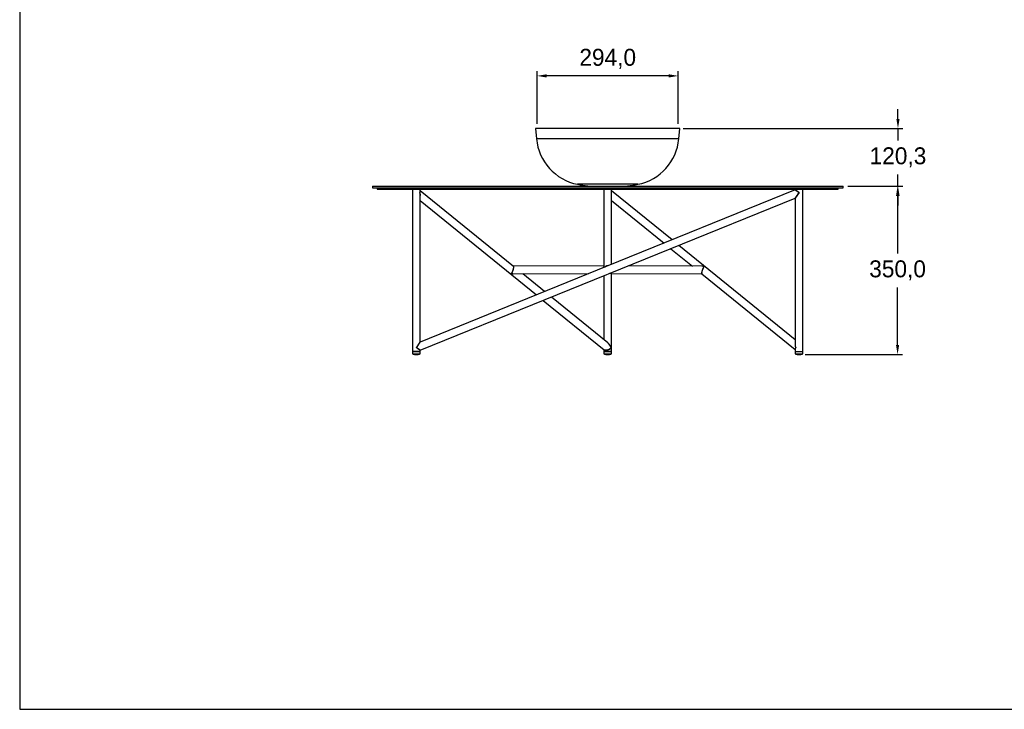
# Model space of a CAD drawing. Header units: millimetres. Extents: x 50 to 4150, y 50 to 2920.
# Tile 1 of 167: x 50 to 2100, y 50 to 1485. Entities that reach past the tile are written whole.
import ezdxf

# ---------------------------------------------------------------- set-up
doc = ezdxf.new("R2010")
doc.units = ezdxf.units.MM
doc.header["$LTSCALE"] = 10
doc.header["$PDSIZE"] = -1
doc.linetypes.add('SLD-Solido', pattern=[0])
doc.layers.add('QUOTE', color=1, linetype='SLD-Solido')
doc.layers.add('SCHIZZI', color=9, linetype='Continuous')
doc.styles.get("Standard").update_dxf_attribs({"font": 'GOTHIC.TTF'})
doc.dimstyles.new('ISO-25', dxfattribs={"dimtxt": 2.5, "dimasz": 2.5, "dimexe": 1.25, "dimexo": 0.625, "dimtad": 1, "dimtxsty": 'Standard', "dimcen": 2.5, "dimadec": 0, "dimazin": 0, "dimtfac": 1, "dimtmove": 0, "dimatfit": 3, "dimfxl": 1, "dimarcsym": 0})

# ---------------------------------------------------------------- blocks, each defined once
blk = doc.blocks.new('*D7')
at = {"layer": 'Defpoints', "color": 0, "transparency": 16777216}
for p in [(1764.3, 1138.4), (1675.3, 788.3), (1877.8, 788.3)]:
    blk.add_point(p, dxfattribs=at)
at = {"layer": 'QUOTE', "color": 0, "lineweight": -2, "transparency": 16777216}
for p, q in [((1774.3, 1138.4), (1887.8, 1138.4)), ((1877.8, 1118.4), (1877.8, 998.7)), ((1877.8, 808.3), (1877.8, 928)), ((1685.3, 788.3), (1887.8, 788.3))]:
    blk.add_line(p, q, dxfattribs=at)
at = {"layer": 'QUOTE', "color": 0, "transparency": 16777216}
for points in [[(1874.5, 1118.4), (1881.1, 1118.4), (1877.8, 1138.4)], [(1874.5, 808.3), (1881.1, 808.3), (1877.8, 788.3)]]:
    blk.add_solid(points, dxfattribs=at)
at = {"layer": 'QUOTE', "color": 0, "transparency": 16777216, "insert": (1877.8, 963.3), "char_height": 35.28, "attachment_point": 5}
blk.add_mtext('350,0', dxfattribs=at)
blk = doc.blocks.new('*D8')
at = {"layer": 'Defpoints', "color": 0, "transparency": 16777216}
for p in [(1127.2, 1368.1), (1127.2, 1258.6), (1421.3, 1258.6)]:
    blk.add_point(p, dxfattribs=at)
at = {"layer": 'QUOTE', "color": 0, "lineweight": -2, "transparency": 16777216}
for p, q in [((1127.2, 1268.6), (1127.2, 1378.1)), ((1421.3, 1268.6), (1421.3, 1378.1)), ((1401.3, 1368.1), (1147.2, 1368.1))]:
    blk.add_line(p, q, dxfattribs=at)
at = {"layer": 'QUOTE', "color": 0, "transparency": 16777216}
for points in [[(1147.2, 1371.4), (1147.2, 1364.7), (1127.2, 1368.1)], [(1401.3, 1371.4), (1401.3, 1364.7), (1421.3, 1368.1)]]:
    blk.add_solid(points, dxfattribs=at)
at = {"layer": 'QUOTE', "color": 0, "transparency": 16777216, "insert": (1274.3, 1403.5), "char_height": 35.28, "attachment_point": 5}
blk.add_mtext('294,0', dxfattribs=at)
blk = doc.blocks.new('*D9')
at = {"layer": 'Defpoints', "color": 0, "transparency": 16777216}
for p in [(1421.3, 1258.6), (1764.3, 1138.4), (1878.6, 1138.4)]:
    blk.add_point(p, dxfattribs=at)
at = {"layer": 'QUOTE', "color": 0, "lineweight": -2, "transparency": 16777216}
for p, q in [((1878.6, 1278.6), (1878.6, 1298.6)), ((1431.3, 1258.6), (1888.6, 1258.6)), ((1878.6, 1258.6), (1878.6, 1233.9)), ((1878.6, 1138.4), (1878.6, 1163.1)), ((1774.3, 1138.4), (1888.6, 1138.4)), ((1878.6, 1118.4), (1878.6, 1098.4))]:
    blk.add_line(p, q, dxfattribs=at)
at = {"layer": 'QUOTE', "color": 0, "transparency": 16777216}
for points in [[(1875.3, 1278.6), (1882, 1278.6), (1878.6, 1258.6)], [(1875.3, 1118.4), (1882, 1118.4), (1878.6, 1138.4)]]:
    blk.add_solid(points, dxfattribs=at)
at = {"layer": 'QUOTE', "color": 0, "transparency": 16777216, "insert": (1878.6, 1198.5), "char_height": 35.28, "attachment_point": 5}
blk.add_mtext('120,3', dxfattribs=at)

msp = doc.modelspace()

# ---------------------------------------------------------------- linework, layer by layer
for p, q in [((1127.24, 1258.63), (1124.25, 1258.37)), ((1124.25, 1258.37), (1126.1, 1237.31)), ((1424.25, 1258.37), (1124.25, 1258.37)), ((1421.27, 1258.63), (1127.24, 1258.63)), ((1424.25, 1258.37), (1421.27, 1258.63)), ((1422.41, 1237.31), (1424.25, 1258.37)), ((1422.41, 1237.31), (1126.1, 1237.31)), ((784.25, 1138.37), (784.25, 1135.37)), ((784.25, 1138.37), (1764.25, 1138.37)), ((784.25, 1135.37), (1764.25, 1135.37)), ((794.25, 1135.37), (794.25, 1132.37)), ((794.25, 1132.37), (1754.25, 1132.37)), ((867.88, 1132.37), (867.88, 794.37)), ((883.88, 1128.06), (883.88, 1132.37)), ((1078.07, 971.73), (883.88, 1129.18)), ((1336.89, 1142.45), (1211.62, 1142.45)), ((1266.25, 1132.37), (1266.25, 971.77)), ((1664.63, 1130.76), (1271.28, 971.29)), ((1282.25, 975.74), (1282.25, 1132.37)), ((1408.42, 1026.89), (1282.25, 1129.18)), ((1664.63, 1132.37), (1664.63, 1130.76)), ((1664.63, 1130.76), (1672.63, 1125.37)), ((1680.63, 794.37), (1680.63, 1132.37)), ((1754.25, 1132.37), (1754.25, 1135.37)), ((1764.25, 1135.37), (1764.25, 1138.37)), ((883.88, 814.24), (883.88, 1119.43)), ((883.88, 796.98), (1664.63, 1113.49)), ((883.88, 1108.58), (1125.9, 912.36)), ((1282.25, 1108.58), (1391.48, 1020.02)), ((1672.63, 1125.37), (1664.63, 1113.49)), ((1664.65, 1113.53), (1664.63, 1113.5)), ((1664.63, 1113.49), (1664.63, 808.31)), ((1405.67, 1008.51), (1450.73, 971.98)), ((1664.63, 819.15), (1422.61, 1015.38)), ((1271.22, 971.27), (883.88, 814.24)), ((1266.25, 972.83), (1077.89, 971.88)), ((1266.45, 969.33), (1266.46, 969.6)), ((1269.12, 970.98), (1268.26, 970.07)), ((1470.89, 971.88), (1317.22, 972.65)), ((1077.72, 955.88), (1235.21, 956.67)), ((1142.83, 919.22), (1097.5, 955.98)), ((1266.25, 951.99), (1266.25, 819.15)), ((1282.25, 956.87), (1278.28, 956.87)), ((1281.17, 956.83), (1470.59, 955.88)), ((1282.25, 956.87), (1282.25, 957.91)), ((1282.25, 794.37), (1282.25, 956.83)), ((1470.28, 956.16), (1470.43, 956.1)), ((1470.41, 956.03), (1664.63, 798.56)), ((1274.68, 812.32), (1157.03, 907.71)), ((1140.09, 900.85), (1267.12, 797.85)), ((875.88, 802.37), (883.88, 814.24)), ((879.39, 800.01), (875.88, 802.37)), ((883.88, 796.98), (875.88, 802.37)), ((1664.63, 799.67), (1664.63, 794.37)), ((867.88, 794.37), (867.88, 789.37)), ((867.88, 794.37), (883.88, 794.37)), ((883.88, 794.37), (867.88, 794.37)), ((867.88, 789.37), (883.88, 789.37)), ((870.45, 788.79), (881.32, 788.79)), ((870.55, 788.66), (881.22, 788.66)), ((873.1, 788.45), (878.66, 788.45)), ((873.22, 788.32), (878.55, 788.32)), ((883.88, 794.37), (883.88, 796.98)), ((883.88, 789.37), (883.88, 794.37)), ((1266.25, 798.56), (1266.25, 794.37)), ((1266.25, 794.37), (1266.25, 789.37)), ((1266.25, 794.37), (1277.08, 794.37)), ((1282.25, 794.37), (1266.25, 794.37)), ((1266.25, 789.37), (1277.08, 789.37)), ((1268.82, 788.79), (1276.18, 788.79)), ((1268.92, 788.66), (1279.59, 788.66)), ((1271.47, 788.45), (1275.24, 788.45)), ((1271.59, 788.32), (1276.92, 788.32)), ((1275.24, 788.45), (1277.04, 788.45)), ((1276.18, 788.79), (1279.69, 788.79)), ((1277.08, 794.37), (1282.25, 794.37)), ((1277.08, 789.37), (1282.25, 789.37)), ((1282.25, 789.37), (1282.25, 794.37)), ((1664.63, 794.37), (1664.63, 789.37)), ((1664.63, 794.37), (1680.63, 794.37)), ((1664.63, 789.37), (1680.63, 789.37)), ((1667.19, 788.79), (1678.06, 788.79)), ((1667.29, 788.66), (1677.96, 788.66)), ((1669.85, 788.45), (1675.41, 788.45)), ((1669.96, 788.32), (1675.29, 788.32)), ((1680.63, 789.37), (1680.63, 794.37))]:
    msp.add_line(p, q)
for centre, radius, start, end in [((1231.73, 1246.56), 106.03, 185, 259.07203), ((1316.78, 1246.56), 106.03, 280.92797, 355), ((1254.25, 1363.24), 224.87, 259.07203, 270), ((1294.25, 1363.24), 224.87, 270, 280.92797), ((875.29, 816.13), 27.77, 254.52738, 259.95232), ((870.55, 788.77), 0.105, 170.06075, 270), ((875.29, 816.13), 27.77, 261.53301, 265.47867), ((873.22, 788.44), 0.115, 175.5973, 270), ((878.55, 788.44), 0.115, 270, 4.4027), ((876.48, 816.13), 27.77, 274.52133, 278.46699), ((881.22, 788.77), 0.105, 270, 9.93925), ((876.48, 816.13), 27.77, 280.04768, 285.47262), ((1273.66, 816.13), 27.77, 254.52738, 259.95232), ((1268.92, 788.77), 0.105, 170.06075, 270), ((1273.66, 816.13), 27.77, 261.53301, 265.47867), ((1271.59, 788.44), 0.115, 175.5973, 270), ((1276.92, 788.44), 0.115, 270, 4.4027), ((1274.85, 816.13), 27.77, 274.52133, 278.46699), ((1279.59, 788.77), 0.105, 270, 9.93925), ((1274.85, 816.13), 27.77, 280.04768, 285.47262), ((1672.03, 816.13), 27.77, 254.52738, 259.95232), ((1667.29, 788.77), 0.105, 170.06075, 270), ((1672.03, 816.13), 27.77, 261.53301, 265.47867), ((1669.96, 788.44), 0.115, 175.5973, 270), ((1675.29, 788.44), 0.115, 270, 4.4027), ((1673.22, 816.13), 27.77, 274.52133, 278.46699), ((1677.96, 788.77), 0.105, 270, 9.93925), ((1673.22, 816.13), 27.77, 280.04768, 285.47262)]:
    msp.add_arc(centre, radius, start, end)
for centre, major_axis, ratio, start_param, end_param in [((875.88, 1125.37), (7.78, 3.71), 0.5026994, 5.524433, 6.0496334), ((875.88, 1125.37), (7.78, 3.71), 0.5026994, 5.524433, 6.0480318), ((875.88, 1125.37), (-5.5, 11.55), 0.5026994, 3.9536367, 4.4772355), ((1075.07, 963.87), (2.8, 7.98), 0.2712957, 3.6258826, 6.1865554), ((1274.25, 964.87), (7.73, -7.69), 0.2679463, 3.4021369, 3.5754883), ((1274.25, 964.87), (8, 0), 0.9956616, 1.4784804, 2.2677464), ((1473.44, 963.87), (2.84, 7.95), 0.2712957, 0.4777504, 3.0464818), ((1473.44, 963.87), (10.44, -3.73), 0.6791646, 1.6659071, 2.0485468), ((1075.07, 963.87), (10.44, -3.67), 0.6791646, 4.8090189, 5.1966789), ((1274.25, 964.87), (-7.72, 7.76), 0.2679463, 2.7878656, 2.9742311), ((1274.25, 964.87), (-7.72, 7.76), 0.2679463, 3.4046471, 3.5274983), ((1274.25, 802.37), (7.78, 3.71), 0.5026994, 3.3767462, 5.524433), ((1274.25, 802.37), (-5.5, 11.55), 0.5026994, 4.4772355, 5.4711413), ((1672.63, 802.37), (-5.5, 11.55), 0.5026994, 0.812044, 1.3356428), ((1672.63, 802.37), (7.78, 3.71), 0.5026994, 2.3828404, 2.9064392)]:
    msp.add_ellipse(centre, major_axis=major_axis, ratio=ratio, start_param=start_param, end_param=end_param)
for points, knots in [([(1667, 1129.16), (1666.66, 1129.39), (1665.98, 1129.85), (1665.23, 1130.35), (1664.72, 1130.69), (1664.66, 1130.73), (1664.64, 1130.75)], [0, 0, 0, 0, 0.2528066, 0.505652, 0.7580934, 1, 1, 1, 1]), ([(1672.63, 1125.37), (1672.54, 1125.43), (1672.37, 1125.54), (1672.11, 1125.72), (1671.85, 1125.89), (1671.59, 1126.07), (1671.33, 1126.24), (1670.91, 1126.53), (1670.32, 1126.92), (1669.58, 1127.42), (1668.88, 1127.89), (1668.28, 1128.3), (1667.78, 1128.63), (1667.38, 1128.9), (1667.13, 1129.07), (1667, 1129.16)], [0, 0, 0, 0, 0.04296916, 0.08583753, 0.12863635, 0.17139699, 0.21415092, 0.2569296, 0.38439074, 0.51082822, 0.63579017, 0.75914282, 0.84037453, 0.92055842, 1, 1, 1, 1]), ([(882.81, 1125.37), (883.04, 1124.62), (883.5, 1123.08), (883.86, 1121.09), (883.83, 1119.91), (883.82, 1119.47)], [0, 0, 0, 0, 0.3728178, 0.7719752, 1, 1, 1, 1]), ([(1664.63, 1113.5), (1664.64, 1113.51), (1664.64, 1113.52), (1664.66, 1113.54), (1664.68, 1113.57), (1664.72, 1113.63), (1664.77, 1113.71), (1664.83, 1113.8), (1664.86, 1113.84)], [0, 0, 0, 0, 0.1233429, 0.2475859, 0.3729841, 0.4997856, 0.7480301, 1, 1, 1, 1]), ([(1664.86, 1113.84), (1664.88, 1113.87), (1664.92, 1113.92), (1664.98, 1114.02), (1665.05, 1114.12), (1665.12, 1114.23), (1665.2, 1114.34), (1665.29, 1114.47), (1665.38, 1114.61), (1665.47, 1114.75), (1665.57, 1114.9), (1665.68, 1115.06), (1665.79, 1115.23), (1666, 1115.52), (1666.3, 1115.98), (1666.73, 1116.61), (1667.2, 1117.31), (1667.88, 1118.32), (1668.82, 1119.72), (1669.78, 1121.14), (1670.53, 1122.26), (1671.05, 1123.02), (1671.57, 1123.8), (1672.09, 1124.58), (1672.45, 1125.1), (1672.63, 1125.37)], [0, 0, 0, 0, 0.0149822, 0.0301093, 0.0454079, 0.0609037, 0.0766214, 0.0925848, 0.1088165, 0.125338, 0.1421697, 0.159331, 0.17684, 0.1947139, 0.2499064, 0.3074531, 0.3677064, 0.4309736, 0.5639148, 0.7047155, 0.7629525, 0.8215128, 0.8804839, 0.9399518, 1, 1, 1, 1]), ([(1076.27, 960.7), (1076.31, 960.78), (1076.38, 960.94), (1076.48, 961.18), (1076.59, 961.42), (1076.69, 961.67), (1076.78, 961.91), (1076.88, 962.15), (1077, 962.46), (1077.14, 962.84), (1077.29, 963.28), (1077.44, 963.72), (1077.54, 964.02), (1077.58, 964.17)], [0, 0, 0, 0, 0.0786104, 0.1557067, 0.231309, 0.3054388, 0.378119, 0.4493736, 0.5192283, 0.6445025, 0.7662549, 0.8846826, 1, 1, 1, 1]), ([(1077.58, 964.17), (1077.61, 964.24), (1077.66, 964.4), (1077.73, 964.63), (1077.79, 964.86), (1077.86, 965.09), (1077.92, 965.32), (1077.98, 965.54), (1078.03, 965.77), (1078.09, 965.99), (1078.16, 966.3), (1078.25, 966.71), (1078.35, 967.2), (1078.43, 967.68), (1078.5, 968.13), (1078.55, 968.57), (1078.59, 968.97), (1078.61, 969.35), (1078.61, 969.7), (1078.61, 970.02), (1078.59, 970.31), (1078.56, 970.58), (1078.53, 970.74), (1078.52, 970.83)], [0, 0, 0, 0, 0.0288741, 0.0574286, 0.0856819, 0.1136528, 0.1413609, 0.1688262, 0.1960693, 0.2231112, 0.2499737, 0.3120811, 0.3748756, 0.4372132, 0.5000062, 0.5621092, 0.624896, 0.686353, 0.7497167, 0.8094432, 0.8709986, 0.9344862, 1, 1, 1, 1]), ([(1078.52, 970.83), (1078.48, 970.97), (1078.41, 971.26), (1078.26, 971.55), (1078.13, 971.67), (1078.07, 971.73)], [0, 0, 0, 0, 0.3283621, 0.6823572, 1, 1, 1, 1]), ([(1266.41, 969.32), (1266.44, 969.68), (1266.51, 970.33), (1266.42, 970.78), (1266.37, 970.98)], [0, 0, 0, 0, 0.5572812, 1, 1, 1, 1]), ([(1471.85, 966.09), (1471.81, 966.02), (1471.75, 965.86), (1471.66, 965.63), (1471.57, 965.4), (1471.48, 965.17), (1471.39, 964.93), (1471.3, 964.7), (1471.22, 964.47), (1471.11, 964.15), (1470.98, 963.74), (1470.82, 963.23), (1470.67, 962.73), (1470.53, 962.21), (1470.4, 961.7), (1470.28, 961.2), (1470.18, 960.7), (1470.1, 960.26), (1470.03, 959.86), (1469.98, 959.51), (1469.94, 959.17), (1469.91, 958.84), (1469.9, 958.63), (1469.89, 958.52)], [0, 0, 0, 0, 0.0330139, 0.0655119, 0.0975048, 0.1290041, 0.1600219, 0.1905706, 0.2206634, 0.2503142, 0.3136718, 0.3751379, 0.4379223, 0.5000268, 0.5628119, 0.6251566, 0.687945, 0.7500606, 0.798538, 0.8476515, 0.897523, 0.948269, 1, 1, 1, 1]), ([(1474.97, 971.28), (1474.16, 971.49), (1472.88, 971.82), (1471.58, 971.83), (1471.1, 971.83)], [0, 0, 0, 0, 0.6297055, 1, 1, 1, 1]), ([(1474.97, 971.28), (1474.93, 971.24), (1474.86, 971.17), (1474.74, 971.06), (1474.64, 970.94), (1474.54, 970.83), (1474.44, 970.72), (1474.36, 970.62), (1474.28, 970.52), (1474.09, 970.28), (1473.81, 969.87), (1473.4, 969.23), (1473, 968.54), (1472.67, 967.89), (1472.41, 967.36), (1472.21, 966.94), (1472.03, 966.52), (1471.91, 966.23), (1471.85, 966.09)], [0, 0, 0, 0, 0.0429555, 0.0831107, 0.1204656, 0.1550202, 0.1867747, 0.215729, 0.2418832, 0.2652375, 0.4026141, 0.5237826, 0.6523631, 0.7699744, 0.8307303, 0.8892925, 0.9457009, 1, 1, 1, 1]), ([(1073.59, 956.45), (1073.63, 956.49), (1073.7, 956.56), (1073.81, 956.67), (1073.9, 956.77), (1073.99, 956.87), (1074.06, 956.95), (1074.21, 957.13), (1074.41, 957.4), (1074.68, 957.78), (1074.93, 958.17), (1075.17, 958.56), (1075.4, 958.96), (1075.62, 959.36), (1075.76, 959.64), (1075.83, 959.78)], [0, 0, 0, 0, 0.05502334, 0.10523665, 0.15063991, 0.1912331, 0.22701622, 0.25798931, 0.39284783, 0.51262461, 0.62097692, 0.72386542, 0.82131315, 0.91334726, 1, 1, 1, 1]), ([(1077.06, 955.9), (1077.05, 955.9), (1075.91, 955.8), (1074.75, 956.13), (1073.59, 956.45)], [0, 0, 0, 0, 0.0051227, 1, 1, 1, 1]), ([(1075.83, 959.78), (1075.87, 959.85), (1075.94, 960), (1076.05, 960.23), (1076.16, 960.46), (1076.23, 960.62), (1076.27, 960.7)], [0, 0, 0, 0, 0.2582831, 0.5110152, 0.758239, 1, 1, 1, 1]), ([(1469.89, 958.52), (1469.89, 958.46), (1469.88, 958.34), (1469.88, 958.16), (1469.87, 957.99), (1469.88, 957.82), (1469.88, 957.66), (1469.89, 957.5), (1469.91, 957.32), (1469.93, 957.11), (1469.97, 956.89), (1470.02, 956.68), (1470.07, 956.56), (1470.09, 956.5)], [0, 0, 0, 0, 0.06559483, 0.13216503, 0.19975209, 0.26839563, 0.33813347, 0.40900168, 0.48103465, 0.60419647, 0.73166176, 0.86355793, 1, 1, 1, 1]), ([(1470.09, 956.5), (1470.1, 956.47), (1470.13, 956.4), (1470.18, 956.31), (1470.23, 956.23), (1470.26, 956.18), (1470.28, 956.16)], [0, 0, 0, 0, 0.2415391, 0.4886872, 0.7414924, 1, 1, 1, 1]), ([(875.88, 802.37), (875.94, 802.46), (876.05, 802.61), (876.26, 802.93), (876.62, 803.46), (877.14, 804.23), (877.75, 805.15), (878.36, 806.05), (878.95, 806.92), (879.43, 807.64), (879.8, 808.19), (880.08, 808.59), (880.34, 808.99), (880.51, 809.24), (880.6, 809.37)], [0, 0, 0, 0, 0.0381241, 0.0653534, 0.1306361, 0.2607064, 0.3896698, 0.5169895, 0.6421498, 0.7646623, 0.8254822, 0.8840851, 0.9430703, 1, 1, 1, 1]), ([(882.94, 797.61), (882.9, 797.64), (882.82, 797.7), (882.68, 797.79), (882.54, 797.88), (882.39, 797.98), (882.23, 798.09), (882.07, 798.2), (881.89, 798.32), (881.71, 798.45), (881.51, 798.57), (881.27, 798.74), (880.98, 798.94), (880.62, 799.18), (880.23, 799.44), (879.82, 799.71), (879.54, 799.91), (879.39, 800.01)], [0, 0, 0, 0, 0.0486018, 0.0979239, 0.1479805, 0.1987848, 0.2503497, 0.3026875, 0.3558098, 0.409728, 0.4644526, 0.5199941, 0.6087671, 0.7011252, 0.797099, 0.8967158, 1, 1, 1, 1]), ([(880.6, 809.37), (880.67, 809.47), (880.8, 809.67), (881, 809.96), (881.19, 810.24), (881.37, 810.51), (881.54, 810.77), (881.71, 811.02), (881.9, 811.31), (882.12, 811.62), (882.35, 811.97), (882.56, 812.28), (882.76, 812.58), (882.88, 812.76), (882.94, 812.85)], [0, 0, 0, 0, 0.0786549, 0.155347, 0.2300882, 0.3028917, 0.3737717, 0.4427434, 0.5098234, 0.615585, 0.7173805, 0.8153069, 0.9094726, 1, 1, 1, 1]), ([(882.94, 812.85), (882.98, 812.9), (883.05, 813.01), (883.16, 813.17), (883.26, 813.31), (883.35, 813.45), (883.43, 813.57), (883.51, 813.68), (883.58, 813.79), (883.62, 813.85), (883.64, 813.88)], [0, 0, 0, 0, 0.1346517, 0.266304, 0.3950679, 0.5210621, 0.6444132, 0.7652561, 0.8837342, 1, 1, 1, 1]), ([(883.64, 813.88), (883.65, 813.9), (883.69, 813.96), (883.73, 814.02), (883.77, 814.08), (883.81, 814.13), (883.84, 814.17), (883.86, 814.2), (883.87, 814.23), (883.88, 814.24), (883.88, 814.24), (883.88, 814.24)], [0, 0, 0, 0, 0.1155565, 0.2296217, 0.3423511, 0.4539052, 0.56445, 0.6741559, 0.7831974, 0.8917521, 1, 1, 1, 1]), ([(1274.86, 812.14), (1275.02, 812.02), (1275.62, 811.54), (1276.56, 810.53), (1277.61, 809.25), (1278.51, 807.95), (1279.29, 806.65), (1279.97, 805.35), (1280.63, 803.91), (1280.98, 802.93), (1281.18, 802.37)], [0, 0, 0, 0, 0.0476129, 0.1850162, 0.3308053, 0.4557018, 0.5825685, 0.7176574, 0.8369607, 1, 1, 1, 1]), ([(1281.18, 802.37), (1281.14, 802.3), (1281.04, 802.18), (1280.9, 802.01), (1280.77, 801.85), (1280.64, 801.7), (1280.52, 801.57), (1280.4, 801.45), (1280.16, 801.2), (1279.77, 800.84), (1279.24, 800.39), (1278.76, 800.02), (1278.3, 799.7), (1277.85, 799.41), (1277.39, 799.13), (1276.94, 798.87), (1276.64, 798.72), (1276.49, 798.64)], [0, 0, 0, 0, 0.0471947, 0.09088006, 0.13105608, 0.16772272, 0.20088, 0.23052793, 0.25666656, 0.39091384, 0.51042084, 0.60076619, 0.68758186, 0.77088829, 0.85070863, 0.92706917, 1, 1, 1, 1]), ([(1664.76, 799.72), (1664.73, 799.93), (1664.59, 800.73), (1665.23, 801.67), (1665.7, 802.37)], [0, 0, 0, 0, 0.2615919, 1, 1, 1, 1]), ([(883.85, 797), (883.85, 797), (883.85, 797), (883.55, 797.2), (883.15, 797.47), (882.94, 797.61)], [0, 0, 0, 0, 0.2507666, 0.617613, 1, 1, 1, 1]), ([(1276.49, 798.64), (1275.99, 798.4), (1275, 797.93), (1273.4, 797.41), (1271.81, 797.07), (1270.28, 796.94), (1268.93, 797.05), (1267.83, 797.36), (1267.33, 797.71), (1267.09, 797.88)], [0, 0, 0, 0, 0.1474464, 0.2907791, 0.4336714, 0.5771286, 0.7211543, 0.8648783, 1, 1, 1, 1])]:
    msp.add_open_spline(points, degree=3, knots=knots)
at = {"layer": 'SCHIZZI', "color": 7, "true_color": 0xffffff}
msp.add_lwpolyline([(4150, 50), (4149.8, 2920), (50, 2920), (50, 50)], close=True, dxfattribs=at)

# ---------------------------------------------------------------- dimensions: what is measured, and where the dimension line sits
at = {"layer": 'QUOTE'}
dim = msp.add_linear_dim(base=(1127.24, 1368.08), p1=(1421.27, 1258.63), p2=(1127.24, 1258.63), dimstyle='ISO-25', override={"dimtxt": 35.277778, "dimasz": 20, "dimexe": 10, "dimexo": 10, "dimgap": 15.24, "dimtih": 1, "dimtoh": 1, "dimdec": 1, "dimzin": 0, "dimadec": 1, "dimtdec": 1, "dimtzin": 0}, dxfattribs=at)
dim.commit()
dim.dimension.update_dxf_attribs({"geometry": '*D8', "text_midpoint": (1274.25, 1403.46)})
for base, p1, p2, angle, picture, middle in [((1878.64, 1138.37), (1421.27, 1258.63), (1764.25, 1138.37), 270, '*D9', (1878.64, 1198.5)), ((1877.7874, 788.3242), (1764.2547, 1138.3679), (1675.2931, 788.3242), 90, '*D7', (1877.7874, 963.346))]:
    dim = msp.add_linear_dim(base=base, p1=p1, p2=p2, angle=angle, dimstyle='ISO-25', override={"dimtxt": 35.277778, "dimasz": 20, "dimexe": 10, "dimexo": 10, "dimgap": 15.24, "dimtih": 1, "dimtoh": 1, "dimdec": 1, "dimzin": 0, "dimadec": 1, "dimtdec": 1, "dimtzin": 0}, dxfattribs=at)
    dim.commit()
    dim.dimension.update_dxf_attribs({"geometry": picture, "text_midpoint": middle})

doc.saveas('drawing.dxf')
